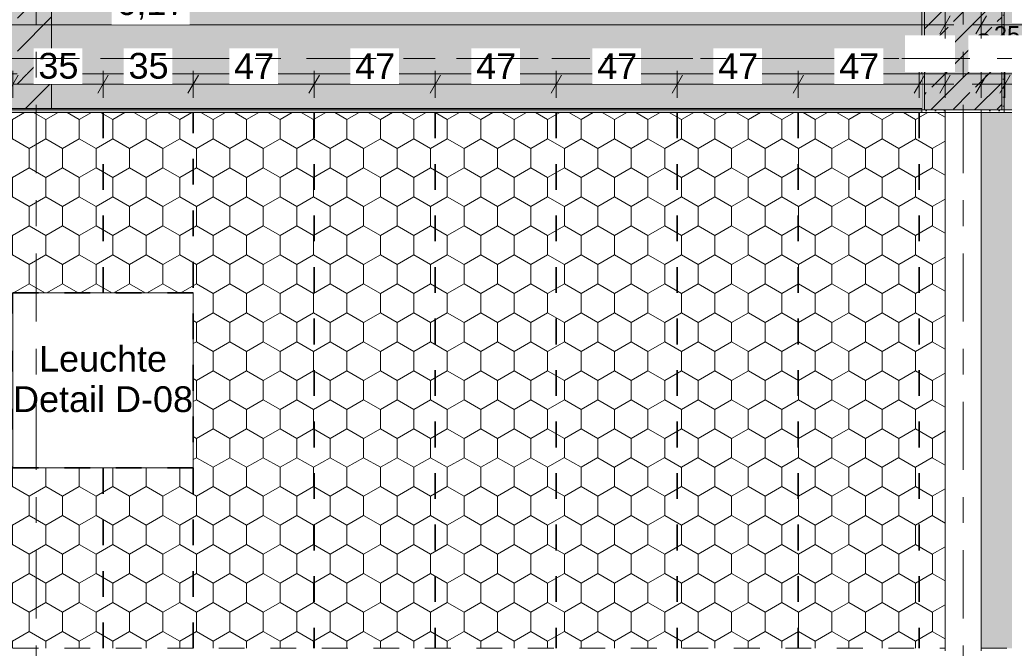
# Model space of a CAD drawing. Header units: metres. Extents: x -3.6 to 84.5, y -11 to 16.8.
# Tile 176 of 256: x 36.5 to 40.3, y 6 to 8.5. Entities that reach past the tile are written whole.
import ezdxf

# ---------------------------------------------------------------- set-up
doc = ezdxf.new("R2010")
doc.units = ezdxf.units.M
doc.header["$MEASUREMENT"] = 0
for name, pattern in [('Achse', [0.2, 0.1, -0.05, 0, -0.05]), ('Punktlinie weit', [0.06, 0.01, -0.05]), ('Strichlinie doppelt', [0.546806, 0.264583, -0.105833, 0.070556, -0.105833]), ('Wipeout_Contour', [1, 0, -1])]:
    doc.linetypes.add(name, pattern=pattern)
for name, color, linetype in [('154 - Bemaßung_ Beschriftung.Ausbau - Deckenspiegel', 7, 'Continuous'), ('451 - Universal.Achsen Raster', 7, 'Continuous'), ('605 - Struktur.Wand Innen', 7, 'Continuous'), ('607 - Struktur.Stütze', 7, 'Continuous'), ('608 - Struktur.Träger', 7, 'Continuous'), ('653 - Abdeckung.TB Verkofferung', 7, 'Continuous'), ('Neubau_651 - Abdeckung.Decke abgehängt_ bekleidet', 7, 'Continuous'), ('Neubau_804 - HKLSE.Elektrik', 7, 'Continuous')]:
    doc.layers.add(name, color=color, linetype=linetype)
doc.styles.add('ERSTELLTER_STIL_2', font='txt')
doc.dimstyles.new('ERSTELLTER_STIL__3', dxfattribs={"dimtxt": 0.1, "dimasz": 0.0532, "dimexe": 0.18, "dimexo": 0.0625, "dimgap": 0, "dimtad": 1, "dimtih": 1, "dimtoh": 1, "dimzin": 0, "dimdsep": 46, "dimtxsty": 'ERSTELLTER_STIL_2', "dimblk": 'ARROWHEAD_2', "dimblk1": 'ARROWHEAD_2', "dimblk2": 'ARROWHEAD_2', "dimcen": 0.09, "dimse1": 1, "dimse2": 1, "dimclrd": 7, "dimclre": 7, "dimclrt": 7, "dimazin": 0, "dimtfac": 1, "dimtdec": 4, "dimtmove": 0, "dimatfit": 3, "dimfxl": 1, "dimtolj": 1, "dimtzin": 0, "dimarcsym": 0})
doc.dimstyles.new('ERSTELLTER_STIL__4', dxfattribs={"dimtxt": 0.1, "dimasz": 0.0532, "dimexe": 0.18, "dimexo": 0.0625, "dimgap": 0, "dimtad": 1, "dimtih": 1, "dimtoh": 1, "dimzin": 0, "dimdsep": 46, "dimtxsty": 'ERSTELLTER_STIL_2', "dimblk": 'ARROWHEAD_2', "dimblk1": 'ARROWHEAD_2', "dimblk2": 'ARROWHEAD_2', "dimcen": 0.09, "dimse1": 1, "dimse2": 1, "dimclrd": 7, "dimclre": 7, "dimclrt": 7, "dimazin": 0, "dimtfac": 1, "dimtdec": 4, "dimtmove": 2, "dimatfit": 3, "dimfxl": 1, "dimtolj": 1, "dimtzin": 0, "dimarcsym": 0})
pattern_1 = [(45, (0, 0), (-0.08485281, 0.08485281), []), (45, (-0.04243, 0.04243), (-0.08485281, 0.08485281), [0.09, -0.03])]
pattern_2 = [(45, (0, 0), (-0.01767767, 0.01767767), [0, -0.025])]
pattern_3 = [(90, (0, 0), (-0.12990375, 0), [0.075, -0.15]), (90, (-0.06495, 0.1125), (-0.12990375, 0), [0.075, -0.15]), (150, (5e-18, 0.075), (0.06495188, 0.11249995), [0.075, -0.15]), (150, (-0.1299, 0.075), (0.06495188, 0.11249995), [0.075, -0.15]), (210, (0, 0), (-0.06495187, 0.11249995), [0.075, -0.15]), (210, (-0.1299, 8e-18), (-0.06495187, 0.11249995), [0.075, -0.15])]
pattern_4 = [(45, (0, 0), (-0.0636396, 0.0636396), [])]

# ---------------------------------------------------------------- blocks, each defined once
blk = doc.blocks.new('*D266')
at = {"layer": '154 - Bemaßung_ Beschriftung.Ausbau - Deckenspiegel', "color": 7, "linetype": 'Continuous', "lineweight": 5}
for p, q in [((36.4602, 8.235), (36.4198, 8.165)), ((36.44, 8.1475), (36.44, 8.2525)), ((36.8102, 8.235), (36.7698, 8.165)), ((36.79, 8.1475), (36.79, 8.2525)), ((36.44, 8.2), (36.79, 8.2))]:
    blk.add_line(p, q, dxfattribs=at)
at = {"color": 254, "linetype": 'Wipeout_Contour', "lineweight": 0, "ltscale": 150.160974}
blk.add_wipeout([(36.5204, 8.2012), (36.7096, 8.2012), (36.7096, 8.3387), (36.5204, 8.3387)], dxfattribs=at).dxf.layer = '154 - Bemaßung_ Beschriftung.Ausbau - Deckenspiegel'
at = {"layer": '154 - Bemaßung_ Beschriftung.Ausbau - Deckenspiegel', "color": 7, "lineweight": 5, "insert": (36.5391, 8.22), "char_height": 0.1, "attachment_point": 7, "style": 'ERSTELLTER_STIL_2'}
blk.add_mtext('\\A1;{\\pql;\\fArial|b0|i0|c0|p38;35}', dxfattribs=at)
blk = doc.blocks.new('ARROWHEAD_2')
at = {"color": 0, "linetype": 'Continuous', "lineweight": 0}
for p, q in [((0, 0), (-1, 0)), ((-0.378, -0.655), (0.378, 0.655))]:
    blk.add_line(p, q, dxfattribs=at)
blk = doc.blocks.new('*D267')
at = {"layer": '154 - Bemaßung_ Beschriftung.Ausbau - Deckenspiegel', "color": 7, "linetype": 'Continuous', "lineweight": 5}
for p, q in [((36.8102, 8.235), (36.7698, 8.165)), ((36.79, 8.1475), (36.79, 8.2525)), ((37.1602, 8.235), (37.1198, 8.165)), ((37.14, 8.1475), (37.14, 8.2525)), ((36.79, 8.2), (37.14, 8.2))]:
    blk.add_line(p, q, dxfattribs=at)
at = {"color": 254, "linetype": 'Wipeout_Contour', "lineweight": 0, "ltscale": 151.526799}
blk.add_wipeout([(36.8704, 8.2012), (37.0596, 8.2012), (37.0596, 8.3387), (36.8704, 8.3387)], dxfattribs=at).dxf.layer = '154 - Bemaßung_ Beschriftung.Ausbau - Deckenspiegel'
at = {"layer": '154 - Bemaßung_ Beschriftung.Ausbau - Deckenspiegel', "color": 7, "lineweight": 5, "insert": (36.8891, 8.22), "char_height": 0.1, "attachment_point": 7, "style": 'ERSTELLTER_STIL_2'}
blk.add_mtext('\\A1;{\\pql;\\fArial|b0|i0|c0|p38;35}', dxfattribs=at)
blk = doc.blocks.new('*D268')
at = {"layer": '154 - Bemaßung_ Beschriftung.Ausbau - Deckenspiegel', "color": 7, "linetype": 'Continuous', "lineweight": 5}
for p, q in [((37.1602, 8.235), (37.1198, 8.165)), ((37.14, 8.1475), (37.14, 8.2525)), ((37.6302, 8.235), (37.5898, 8.165)), ((37.61, 8.1475), (37.61, 8.2525)), ((37.14, 8.2), (37.61, 8.2))]:
    blk.add_line(p, q, dxfattribs=at)
at = {"color": 254, "linetype": 'Wipeout_Contour', "lineweight": 0, "ltscale": 153.12755}
blk.add_wipeout([(37.2804, 8.2012), (37.4696, 8.2012), (37.4696, 8.3387), (37.2804, 8.3387)], dxfattribs=at).dxf.layer = '154 - Bemaßung_ Beschriftung.Ausbau - Deckenspiegel'
at = {"layer": '154 - Bemaßung_ Beschriftung.Ausbau - Deckenspiegel', "color": 7, "lineweight": 5, "insert": (37.2991, 8.22), "char_height": 0.1, "attachment_point": 7, "style": 'ERSTELLTER_STIL_2'}
blk.add_mtext('\\A1;{\\pql;\\fArial|b0|i0|c0|p38;47}', dxfattribs=at)
blk = doc.blocks.new('*D269')
at = {"layer": '154 - Bemaßung_ Beschriftung.Ausbau - Deckenspiegel', "color": 7, "linetype": 'Continuous', "lineweight": 5}
for p, q in [((37.6302, 8.235), (37.5898, 8.165)), ((37.61, 8.1475), (37.61, 8.2525)), ((38.1002, 8.235), (38.0598, 8.165)), ((38.08, 8.1475), (38.08, 8.2525)), ((37.61, 8.2), (38.08, 8.2))]:
    blk.add_line(p, q, dxfattribs=at)
at = {"color": 254, "linetype": 'Wipeout_Contour', "lineweight": 0, "ltscale": 154.963566}
blk.add_wipeout([(37.7504, 8.2012), (37.9396, 8.2012), (37.9396, 8.3387), (37.7504, 8.3387)], dxfattribs=at).dxf.layer = '154 - Bemaßung_ Beschriftung.Ausbau - Deckenspiegel'
at = {"layer": '154 - Bemaßung_ Beschriftung.Ausbau - Deckenspiegel', "color": 7, "lineweight": 5, "insert": (37.7691, 8.22), "char_height": 0.1, "attachment_point": 7, "style": 'ERSTELLTER_STIL_2'}
blk.add_mtext('\\A1;{\\pql;\\fArial|b0|i0|c0|p38;47}', dxfattribs=at)
blk = doc.blocks.new('*D270')
at = {"layer": '154 - Bemaßung_ Beschriftung.Ausbau - Deckenspiegel', "color": 7, "linetype": 'Continuous', "lineweight": 5}
for p, q in [((38.1002, 8.235), (38.0598, 8.165)), ((38.08, 8.1475), (38.08, 8.2525)), ((38.5702, 8.235), (38.5298, 8.165)), ((38.55, 8.1475), (38.55, 8.2525)), ((38.08, 8.2), (38.55, 8.2))]:
    blk.add_line(p, q, dxfattribs=at)
at = {"color": 254, "linetype": 'Wipeout_Contour', "lineweight": 0, "ltscale": 156.800625}
blk.add_wipeout([(38.2204, 8.2012), (38.4096, 8.2012), (38.4096, 8.3387), (38.2204, 8.3387)], dxfattribs=at).dxf.layer = '154 - Bemaßung_ Beschriftung.Ausbau - Deckenspiegel'
at = {"layer": '154 - Bemaßung_ Beschriftung.Ausbau - Deckenspiegel', "color": 7, "lineweight": 5, "insert": (38.2391, 8.22), "char_height": 0.1, "attachment_point": 7, "style": 'ERSTELLTER_STIL_2'}
blk.add_mtext('\\A1;{\\pql;\\fArial|b0|i0|c0|p38;47}', dxfattribs=at)
blk = doc.blocks.new('*D271')
at = {"layer": '154 - Bemaßung_ Beschriftung.Ausbau - Deckenspiegel', "color": 7, "linetype": 'Continuous', "lineweight": 5}
for p, q in [((38.5702, 8.235), (38.5298, 8.165)), ((38.55, 8.1475), (38.55, 8.2525)), ((39.0402, 8.235), (38.9998, 8.165)), ((39.02, 8.1475), (39.02, 8.2525)), ((38.55, 8.2), (39.02, 8.2))]:
    blk.add_line(p, q, dxfattribs=at)
at = {"color": 254, "linetype": 'Wipeout_Contour', "lineweight": 0, "ltscale": 158.638689}
blk.add_wipeout([(38.6904, 8.2012), (38.8796, 8.2012), (38.8796, 8.3387), (38.6904, 8.3387)], dxfattribs=at).dxf.layer = '154 - Bemaßung_ Beschriftung.Ausbau - Deckenspiegel'
at = {"layer": '154 - Bemaßung_ Beschriftung.Ausbau - Deckenspiegel', "color": 7, "lineweight": 5, "insert": (38.7091, 8.22), "char_height": 0.1, "attachment_point": 7, "style": 'ERSTELLTER_STIL_2'}
blk.add_mtext('\\A1;{\\pql;\\fArial|b0|i0|c0|p38;47}', dxfattribs=at)
blk = doc.blocks.new('*D272')
at = {"layer": '154 - Bemaßung_ Beschriftung.Ausbau - Deckenspiegel', "color": 7, "linetype": 'Continuous', "lineweight": 5}
for p, q in [((39.0402, 8.235), (38.9998, 8.165)), ((39.02, 8.1475), (39.02, 8.2525)), ((39.5102, 8.235), (39.4698, 8.165)), ((39.49, 8.1475), (39.49, 8.2525)), ((39.02, 8.2), (39.49, 8.2))]:
    blk.add_line(p, q, dxfattribs=at)
at = {"color": 254, "linetype": 'Wipeout_Contour', "lineweight": 0, "ltscale": 160.477724}
blk.add_wipeout([(39.1604, 8.2012), (39.3496, 8.2012), (39.3496, 8.3387), (39.1604, 8.3387)], dxfattribs=at).dxf.layer = '154 - Bemaßung_ Beschriftung.Ausbau - Deckenspiegel'
at = {"layer": '154 - Bemaßung_ Beschriftung.Ausbau - Deckenspiegel', "color": 7, "lineweight": 5, "insert": (39.1791, 8.22), "char_height": 0.1, "attachment_point": 7, "style": 'ERSTELLTER_STIL_2'}
blk.add_mtext('\\A1;{\\pql;\\fArial|b0|i0|c0|p38;47}', dxfattribs=at)
blk = doc.blocks.new('*D273')
at = {"layer": '154 - Bemaßung_ Beschriftung.Ausbau - Deckenspiegel', "color": 7, "linetype": 'Continuous', "lineweight": 5}
for p, q in [((39.5102, 8.235), (39.4698, 8.165)), ((39.49, 8.1475), (39.49, 8.2525)), ((39.9802, 8.235), (39.9398, 8.165)), ((39.96, 8.1475), (39.96, 8.2525)), ((39.49, 8.2), (39.96, 8.2))]:
    blk.add_line(p, q, dxfattribs=at)
at = {"color": 254, "linetype": 'Wipeout_Contour', "lineweight": 0, "ltscale": 163.44077}
blk.add_wipeout([(39.9044, 8.2471), (40.099, 8.2471), (40.099, 8.39), (39.9044, 8.39)], dxfattribs=at).dxf.layer = '154 - Bemaßung_ Beschriftung.Ausbau - Deckenspiegel'
at = {"color": 254, "linetype": 'Wipeout_Contour', "lineweight": 0, "ltscale": 162.317698}
blk.add_wipeout([(39.6304, 8.2012), (39.8196, 8.2012), (39.8196, 8.3387), (39.6304, 8.3387)], dxfattribs=at).dxf.layer = '154 - Bemaßung_ Beschriftung.Ausbau - Deckenspiegel'
at = {"layer": '154 - Bemaßung_ Beschriftung.Ausbau - Deckenspiegel', "color": 7, "lineweight": 5, "char_height": 0.1, "attachment_point": 7, "style": 'ERSTELLTER_STIL_2'}
for s, insert in [('\\A1;{\\pql;\\fArial|b0|i0|c0|p38;10}', (39.9258, 8.2685)), ('\\A1;{\\pql;\\fArial|b0|i0|c0|p38;47}', (39.6491, 8.22))]:
    blk.add_mtext(s, dxfattribs=dict(at, insert=insert))
blk = doc.blocks.new('*D274')
at = {"layer": '154 - Bemaßung_ Beschriftung.Ausbau - Deckenspiegel', "color": 7, "linetype": 'Continuous', "lineweight": 5}
for p, q in [((39.9802, 8.235), (39.9398, 8.165)), ((39.96, 8.1475), (39.96, 8.2525)), ((40.0398, 8.165), (40.0802, 8.235)), ((40.06, 8.1475), (40.06, 8.2525)), ((39.96, 8.2), (40.06, 8.2)), ((40.06, 8.2), (40.0942, 8.2))]:
    blk.add_line(p, q, dxfattribs=at)
at = {"color": 254, "linetype": 'Wipeout_Contour', "lineweight": 0, "ltscale": 163.44077}
blk.add_wipeout([(39.9044, 8.2471), (40.099, 8.2471), (40.099, 8.39), (39.9044, 8.39)], dxfattribs=at).dxf.layer = '154 - Bemaßung_ Beschriftung.Ausbau - Deckenspiegel'
blk = doc.blocks.new('*D275')
at = {"layer": '154 - Bemaßung_ Beschriftung.Ausbau - Deckenspiegel', "color": 7, "linetype": 'Continuous', "lineweight": 5}
for p, q in [((40.2202, 8.235), (40.1798, 8.165)), ((40.2, 8.1475), (40.2, 8.2525)), ((40.3127, 8.235), (40.2723, 8.165)), ((40.2925, 8.1475), (40.2925, 8.2525)), ((40.1658, 8.2), (40.2, 8.2)), ((40.2, 8.2), (40.2925, 8.2))]:
    blk.add_line(p, q, dxfattribs=at)
at = {"color": 254, "linetype": 'Wipeout_Contour', "lineweight": 0, "ltscale": 164.450826}
blk.add_wipeout([(40.1502, 8.2471), (40.3691, 8.2471), (40.3691, 8.39), (40.1502, 8.39)], dxfattribs=at).dxf.layer = '154 - Bemaßung_ Beschriftung.Ausbau - Deckenspiegel'
at = {"layer": '154 - Bemaßung_ Beschriftung.Ausbau - Deckenspiegel', "color": 7, "lineweight": 5, "insert": (40.1716, 8.2669), "char_height": 0.1, "attachment_point": 7, "style": 'ERSTELLTER_STIL_2'}
blk.add_mtext('\\A1;{\\pql;\\fArial|b0|i0|c0|p38;9\\fArial|b0|i0|c0|p38;\\A1{\\H.66x;\\S25^  ;}}', dxfattribs=at)
blk = doc.blocks.new('*D276')
at = {"layer": '154 - Bemaßung_ Beschriftung.Ausbau - Deckenspiegel', "color": 7, "linetype": 'Continuous', "lineweight": 5}
for p, q in [((40.3127, 8.235), (40.2723, 8.165)), ((40.2925, 8.1475), (40.2925, 8.2525)), ((40.6227, 8.235), (40.5823, 8.165)), ((40.6025, 8.1475), (40.6025, 8.2525)), ((40.2925, 8.2), (40.6025, 8.2))]:
    blk.add_line(p, q, dxfattribs=at)
at = {"color": 254, "linetype": 'Wipeout_Contour', "lineweight": 0, "ltscale": 164.450826}
blk.add_wipeout([(40.1502, 8.2471), (40.3691, 8.2471), (40.3691, 8.39), (40.1502, 8.39)], dxfattribs=at).dxf.layer = '154 - Bemaßung_ Beschriftung.Ausbau - Deckenspiegel'
at = {"color": 254, "linetype": 'Wipeout_Contour', "lineweight": 0, "ltscale": 165.147926}
blk.add_wipeout([(40.3529, 8.2012), (40.5421, 8.2012), (40.5421, 8.3387), (40.3529, 8.3387)], dxfattribs=at).dxf.layer = '154 - Bemaßung_ Beschriftung.Ausbau - Deckenspiegel'
at = {"layer": '154 - Bemaßung_ Beschriftung.Ausbau - Deckenspiegel', "color": 7, "lineweight": 5, "insert": (40.3716, 8.22), "char_height": 0.1, "attachment_point": 7, "style": 'ERSTELLTER_STIL_2'}
blk.add_mtext('\\A1;{\\pql;\\fArial|b0|i0|c0|p38;31}', dxfattribs=at)
blk = doc.blocks.new('*D326')
at = {"layer": '154 - Bemaßung_ Beschriftung.Ausbau - Deckenspiegel', "color": 7, "linetype": 'Continuous', "lineweight": 5}
for p, q in [((33.9102, 8.465), (33.8698, 8.395)), ((33.89, 8.3775), (33.89, 8.4825)), ((40.0398, 8.395), (40.0802, 8.465)), ((40.06, 8.3775), (40.06, 8.4825)), ((33.8558, 8.43), (33.89, 8.43)), ((33.89, 8.43), (40.06, 8.43)), ((40.06, 8.43), (40.0942, 8.43))]:
    blk.add_line(p, q, dxfattribs=at)
at = {"color": 254, "linetype": 'Wipeout_Contour', "lineweight": 0, "ltscale": 151.768616}
blk.add_wipeout([(36.8232, 8.4312), (37.1268, 8.4312), (37.1268, 8.5687), (36.8232, 8.5687)], dxfattribs=at).dxf.layer = '154 - Bemaßung_ Beschriftung.Ausbau - Deckenspiegel'
at = {"layer": '154 - Bemaßung_ Beschriftung.Ausbau - Deckenspiegel', "color": 7, "lineweight": 5, "insert": (36.842, 8.45), "char_height": 0.1, "attachment_point": 7, "style": 'ERSTELLTER_STIL_2'}
blk.add_mtext('\\A1;{\\pql;\\fArial|b0|i0|c0|p38;6,17}', dxfattribs=at)
blk = doc.blocks.new('*D327')
at = {"layer": '154 - Bemaßung_ Beschriftung.Ausbau - Deckenspiegel', "color": 7, "linetype": 'Continuous', "lineweight": 5}
for p, q in [((40.2202, 8.465), (40.1798, 8.395)), ((40.2, 8.3775), (40.2, 8.4825)), ((50.8448, 8.395), (50.8852, 8.465)), ((50.865, 8.3775), (50.865, 8.4825)), ((40.1658, 8.43), (40.2, 8.43)), ((40.2, 8.43), (50.865, 8.43)), ((50.865, 8.43), (50.8992, 8.43))]:
    blk.add_line(p, q, dxfattribs=at)
at = {"color": 254, "linetype": 'Wipeout_Contour', "lineweight": 0, "ltscale": 185.285175}
blk.add_wipeout([(45.3177, 8.4312), (45.7473, 8.4312), (45.7473, 8.5687), (45.3177, 8.5687)], dxfattribs=at).dxf.layer = '154 - Bemaßung_ Beschriftung.Ausbau - Deckenspiegel'
at = {"layer": '154 - Bemaßung_ Beschriftung.Ausbau - Deckenspiegel', "color": 7, "lineweight": 5, "insert": (45.3365, 8.4306), "char_height": 0.1, "attachment_point": 7, "style": 'ERSTELLTER_STIL_2'}
blk.add_mtext('\\A1;{\\pql;\\fArial|b0|i0|c0|p38;10,66\\fArial|b0|i0|c0|p38;\\A1{\\H.66x;\\S5^  ;}}', dxfattribs=at)

msp = doc.modelspace()

# ---------------------------------------------------------------- hatches: boundary and pattern name
at = {"layer": '607 - Struktur.Stütze', "linetype": 'Continuous', "lineweight": 0, "true_color": 0x000000}
h = msp.add_hatch(dxfattribs=at)
h.set_pattern_fill('Gips_0001', color=18, style=0, pattern_type=2)
h.set_pattern_definition(pattern_2)
h.paths.add_polyline_path([(40.05, 8.51), (39.97, 8.51), (39.97, 8.09), (40.06, 8.09), (40.06, 8.1), (39.98, 8.1), (39.98, 8.5), (40.05, 8.5)])
h = msp.add_hatch(dxfattribs=at)
h.set_pattern_fill('Beton__Stahlbeton_0001', color=18, style=0, pattern_type=2)
h.set_pattern_definition(pattern_1)
h.paths.add_polyline_path([(39.98, 8.1), (40.28, 8.1), (40.28, 8.5), (39.98, 8.5)])
h = msp.add_hatch(dxfattribs=at)
h.set_pattern_fill('Gips_0001', color=18, style=0, pattern_type=2)
h.set_pattern_definition(pattern_2)
h.paths.add_polyline_path([(40.2, 8.1), (40.2, 8.09), (40.29, 8.09), (40.29, 8.51), (40.2, 8.51), (40.2, 8.5), (40.28, 8.5), (40.28, 8.1)])
at = {"layer": 'Neubau_651 - Abdeckung.Decke abgehängt_ bekleidet', "linetype": 'Continuous', "lineweight": 13, "true_color": 0xffbfbf}
h = msp.add_hatch(dxfattribs=at)
h.set_pattern_fill('sechseckig_0001', color=254, style=0, pattern_type=2)
h.set_pattern_definition(pattern_3)
h.paths.add_polyline_path([(40.06, 8.09), (33.89, 8.09), (33.89, 6.01), (40.06, 6.01)])
h.paths.add_polyline_path([(36.44, 7.39), (37.14, 7.39), (37.14, 6.71), (36.44, 6.71)], flags=0)
h = msp.add_hatch(dxfattribs=at)
h.set_pattern_fill('sechseckig_0001', color=254, style=0, pattern_type=2)
h.set_pattern_definition(pattern_3)
h.paths.add_polyline_path([(40.2, 6.01), (50.865, 6.01), (50.865, 8.0855), (50.865, 8.09), (40.2, 8.09)])
h.paths.add_polyline_path([(48.8125, 7.39), (49.5125, 7.39), (49.5125, 6.71), (48.8125, 6.71)], flags=0)
h.paths.add_polyline_path([(44.1125, 7.39), (44.8125, 7.39), (44.8125, 6.71), (44.1125, 6.71)], flags=0)
h.paths.add_polyline_path([(40.9125, 7.39), (41.6125, 7.39), (41.6125, 6.71), (40.9125, 6.71)], flags=0)

# ---------------------------------------------------------------- linework, layer by layer
at = {"layer": '451 - Universal.Achsen Raster', "color": 160, "linetype": 'Strichlinie doppelt', "lineweight": 9, "true_color": 0x3232ff}
msp.add_line((40.13, -10.585), (40.13, 16.355), dxfattribs=at)
at = {"layer": '605 - Struktur.Wand Innen', "color": 7, "linetype": 'Continuous', "lineweight": 18}
msp.add_line((40.2, 8.1), (40.06, 8.1), dxfattribs=at)
at = {"layer": '605 - Struktur.Wand Innen', "color": 7, "linetype": 'Continuous', "lineweight": 13}
for p, q in [((40.06, 8.1), (40.06, 6)), ((40.2, 6), (40.2, 8.1))]:
    msp.add_line(p, q, dxfattribs=at)
at = {"layer": '607 - Struktur.Stütze', "color": 7, "linetype": 'Continuous', "lineweight": 5, "flags": 128}
for points in [[(40.05, 8.51), (39.97, 8.51), (39.97, 8.09), (40.06, 8.09)], [(40.2, 8.09), (40.29, 8.09), (40.29, 8.51), (40.2, 8.51)]]:
    msp.add_lwpolyline(points, dxfattribs=at)
at = {"layer": '607 - Struktur.Stütze', "color": 7, "linetype": 'Continuous', "lineweight": 13, "flags": 128}
msp.add_lwpolyline([(39.98, 8.1), (40.28, 8.1), (40.28, 8.5), (39.98, 8.5)], close=True, dxfattribs=at)
at = {"layer": '653 - Abdeckung.TB Verkofferung', "color": 7, "linetype": 'Continuous', "lineweight": 9}
msp.add_line((47.26, 8.24), (33.965, 8.24), dxfattribs=at)
at = {"layer": 'Neubau_651 - Abdeckung.Decke abgehängt_ bekleidet', "color": 1, "linetype": 'Achse', "lineweight": 35}
for p, q in [((36.44, 7.39), (37.14, 7.39)), ((36.44, 6.71), (37.14, 6.71)), ((36.79, 6.71), (36.79, 6.01))]:
    msp.add_line(p, q, dxfattribs=at)
at = {"layer": 'Neubau_651 - Abdeckung.Decke abgehängt_ bekleidet', "color": 1, "linetype": 'Punktlinie weit', "lineweight": 13, "flags": 128}
for points in [[(40.06, 8.09), (33.89, 8.09), (33.89, 6.01), (40.06, 6.01)], [(40.2, 6.01), (50.865, 6.01), (50.865, 8.0855), (50.865, 8.09), (40.2, 8.09)], [(36.44, 7.39), (37.14, 7.39), (37.14, 6.71), (36.44, 6.71)]]:
    msp.add_lwpolyline(points, close=True, dxfattribs=at)
at = {"layer": 'Neubau_804 - HKLSE.Elektrik', "color": 1, "linetype": 'Continuous', "lineweight": 13, "flags": 128}
msp.add_lwpolyline([(36.44, 6.71), (37.14, 6.71), (37.14, 7.39), (36.44, 7.39)], close=True, dxfattribs=at)

# ---------------------------------------------------------------- texts
at = {"layer": '154 - Bemaßung_ Beschriftung.Ausbau - Deckenspiegel', "color": 7, "linetype": 'Continuous', "lineweight": 9, "insert": (36.79, 7.0549), "char_height": 0.1, "attachment_point": 5, "line_spacing_factor": 0.940294, "style": 'ERSTELLTER_STIL_2'}
msp.add_mtext('\\A1;{\\pqc;\\fArial|b0|i0|c0|p38;Leuchte\\P\\pqc;\\fArial|b0|i0|c0|p38;Detail\\fArial|b0|i0|c0|p38; \\fArial|b0|i0|c0|p38;D-08}', dxfattribs=at)

# ---------------------------------------------------------------- next in the draw order: wipeouts: each hides what was drawn before it
at = {"color": 254, "linetype": 'Wipeout_Contour', "lineweight": 0, "ltscale": 149.719747}
msp.add_wipeout([(36.4575, 8.105), (36.59, 8.105), (36.59, 8.24), (36.4575, 8.24)], dxfattribs=at).dxf.layer = '605 - Struktur.Wand Innen'

# ---------------------------------------------------------------- next in the draw order: hatches: boundary and pattern name
at = {"layer": '605 - Struktur.Wand Innen', "linetype": 'Continuous', "lineweight": 0, "true_color": 0x000000}
h = msp.add_hatch(dxfattribs=at)
h.set_pattern_fill('MW_Ziegel_0001', color=18, style=0, pattern_type=2)
h.set_pattern_definition(pattern_4)
h.paths.add_polyline_path([(36.4575, 8.105), (36.59, 8.105), (36.59, 8.24), (36.4575, 8.24)])

# ---------------------------------------------------------------- next in the draw order: linework, layer by layer
at = {"layer": '605 - Struktur.Wand Innen', "color": 7, "linetype": 'Continuous', "lineweight": 13}
msp.add_line((36.4575, 8.105), (36.59, 8.105), dxfattribs=at)

# ---------------------------------------------------------------- next in the draw order: wipeouts: each hides what was drawn before it
at = {"color": 254, "linetype": 'Wipeout_Contour', "lineweight": 0, "ltscale": 152.398964}
msp.add_wipeout([(36.4575, 13), (36.4575, 8.24), (36.59, 8.24), (36.59, 13)], dxfattribs=at).dxf.layer = '605 - Struktur.Wand Innen'

# ---------------------------------------------------------------- next in the draw order: hatches: boundary and pattern name
at = {"layer": '605 - Struktur.Wand Innen', "linetype": 'Continuous', "lineweight": 0, "true_color": 0x000000}
h = msp.add_hatch(dxfattribs=at)
h.set_pattern_fill('MW_Ziegel_0001', color=18, style=0, pattern_type=2)
h.set_pattern_definition(pattern_4)
h.paths.add_polyline_path([(36.4575, 13), (36.4575, 8.24), (36.59, 8.24), (36.59, 13)])

# ---------------------------------------------------------------- next in the draw order: linework, layer by layer
at = {"layer": '605 - Struktur.Wand Innen', "color": 7, "linetype": 'Continuous', "lineweight": 18}
msp.add_line((36.59, 8.105), (36.59, 8.24), dxfattribs=at)
at = {"layer": '605 - Struktur.Wand Innen', "color": 7, "linetype": 'Continuous', "lineweight": 18, "flags": 128}
msp.add_lwpolyline([(36.59, 8.24), (36.59, 13)], dxfattribs=at)
at = {"layer": '608 - Struktur.Träger', "color": 7, "linetype": 'Achse', "lineweight": 9}
msp.add_line((0.38, 8.3), (61.88, 8.3), dxfattribs=at)

# ---------------------------------------------------------------- next in the draw order: wipeouts: each hides what was drawn before it
at = {"color": 254, "linetype": 'Wipeout_Contour', "lineweight": 0, "ltscale": 156.571659}
msp.add_wipeout([(39.97, 8.24), (36.59, 8.24), (36.59, 8.105), (39.97, 8.105)], dxfattribs=at).dxf.layer = '605 - Struktur.Wand Innen'

# ---------------------------------------------------------------- next in the draw order: hatches: boundary and pattern name
at = {"layer": '608 - Struktur.Träger', "linetype": 'Continuous', "lineweight": 0, "true_color": 0x000000}
h = msp.add_hatch(dxfattribs=at)
h.set_pattern_fill('Beton__Stahlbeton_0001', color=18, style=0, pattern_type=2)
h.set_pattern_definition(pattern_1)
h.paths.add_polyline_path([(0.69, 8.5), (0.38, 8.5), (0.38, 8.1), (0.69, 8.1), (7.57, 8.1), (7.89, 8.1), (11.17, 8.1), (11.49, 8.1), (14.77, 8.1), (15.09, 8.1), (18.37, 8.1), (18.69, 8.1), (25.57, 8.1), (25.89, 8.1), (32.77, 8.1), (33.09, 8.1), (39.97, 8.1), (40.29, 8.1), (47.17, 8.1), (47.49, 8.1), (50.77, 8.1), (51.09, 8.1), (54.37, 8.1), (54.69, 8.1), (61.57, 8.1), (61.88, 8.1), (61.88, 8.5), (61.57, 8.5), (58.08, 8.5), (58.03, 8.5), (54.69, 8.5), (54.37, 8.5), (51.09, 8.5), (50.77, 8.5), (47.49, 8.5), (47.17, 8.5), (43.8, 8.5), (43.65, 8.5), (40.29, 8.5), (39.97, 8.5), (36.59, 8.5), (36.4575, 8.5), (33.09, 8.5), (32.77, 8.5), (29.3875, 8.5), (29.255, 8.5), (25.89, 8.5), (25.57, 8.5), (22.25, 8.5), (22.03, 8.5), (18.69, 8.5), (18.37, 8.5), (15.09, 8.5), (14.77, 8.5), (11.49, 8.5), (11.17, 8.5), (7.89, 8.5), (7.57, 8.5)])
h = msp.add_hatch(dxfattribs=at)
h.set_pattern_fill('Gips_0001', color=18, style=0, pattern_type=2)
h.set_pattern_definition(pattern_2)
h.paths.add_polyline_path([(33.09, 8.09), (39.97, 8.09), (39.97, 8.1), (33.09, 8.1)])

# ---------------------------------------------------------------- next in the draw order: linework, layer by layer
at = {"layer": '605 - Struktur.Wand Innen', "color": 7, "linetype": 'Continuous', "lineweight": 18}
msp.add_line((36.59, 8.105), (36.59, 8.24), dxfattribs=at)
at = {"layer": '605 - Struktur.Wand Innen', "color": 7, "linetype": 'Continuous', "lineweight": 13, "flags": 128}
for points in [[(39.97, 8.24), (36.59, 8.24)], [(33.09, 8.105), (39.97, 8.105)]]:
    msp.add_lwpolyline(points, dxfattribs=at)
at = {"layer": '608 - Struktur.Träger', "color": 7, "linetype": 'Continuous', "lineweight": 13}
msp.add_line((0.38, 8.09), (61.88, 8.09), dxfattribs=at)
at = {"layer": '608 - Struktur.Träger', "color": 7, "linetype": 'Continuous', "lineweight": 5}
for p, q in [((39.97, 8.09), (33.09, 8.09)), ((39.97, 8.1), (39.97, 8.09))]:
    msp.add_line(p, q, dxfattribs=at)
at = {"layer": '608 - Struktur.Träger', "color": 7, "linetype": 'Continuous', "lineweight": 13, "flags": 128}
msp.add_lwpolyline([(61.88, 8.1), (61.57, 8.1), (54.69, 8.1), (54.37, 8.1), (51.09, 8.1), (50.77, 8.1), (47.49, 8.1), (47.17, 8.1), (40.29, 8.1), (39.97, 8.1), (33.09, 8.1), (32.77, 8.1), (25.89, 8.1), (25.57, 8.1), (18.69, 8.1), (18.37, 8.1), (15.09, 8.1), (14.77, 8.1), (11.49, 8.1), (11.17, 8.1), (7.89, 8.1), (7.57, 8.1), (0.69, 8.1), (0.38, 8.1)], dxfattribs=at)
at = {"layer": 'Neubau_651 - Abdeckung.Decke abgehängt_ bekleidet', "color": 1, "linetype": 'Achse', "lineweight": 35}
for p, q in [((36.79, 8.09), (36.79, 7.39)), ((37.14, 6.01), (37.14, 8.09)), ((37.61, 8.09), (37.61, 6.01)), ((38.08, 8.09), (38.08, 6.01)), ((38.55, 8.09), (38.55, 6.01)), ((39.02, 8.09), (39.02, 6.01)), ((39.49, 8.09), (39.49, 6.01)), ((39.96, 8.09), (39.96, 6.01))]:
    msp.add_line(p, q, dxfattribs=at)

# ---------------------------------------------------------------- next in the draw order: dimensions: what is measured, and where the dimension line sits
at = {"layer": '154 - Bemaßung_ Beschriftung.Ausbau - Deckenspiegel', "color": 7, "linetype": 'Continuous', "lineweight": 5}
for base, p1, p2, dimstyle, picture, middle in [((40.2925, 8.2), (40.2, 8.09), (40.2925, 8.09), 'ERSTELLTER_STIL__4', '*D275', (40.3829, 8.3185)), ((36.79, 8.2), (36.44, 7.39), (36.79, 7.39), 'ERSTELLTER_STIL__3', '*D266', (36.6153, 8.27))]:
    dim = msp.add_linear_dim(base=base, p1=p1, p2=p2, dimstyle=dimstyle, dxfattribs=at)
    dim.commit()
    dim.dimension.update_dxf_attribs({"geometry": picture, "text_midpoint": middle, "dimtype": 160})

# ---------------------------------------------------------------- next in the draw order: dimensions: what is measured, and where the dimension line sits
for base, p1, p2, picture, middle in [((40.6025, 8.2), (40.2925, 8.09), (40.6025, 8.09), '*D276', (40.4478, 8.27)), ((37.14, 8.2), (36.79, 7.39), (37.14, 7.39), '*D267', (36.9653, 8.27))]:
    dim = msp.add_linear_dim(base=base, p1=p1, p2=p2, dimstyle='ERSTELLTER_STIL__3', dxfattribs=at)
    dim.commit()
    dim.dimension.update_dxf_attribs({"geometry": picture, "text_midpoint": middle, "dimtype": 160})

# ---------------------------------------------------------------- next in the draw order: dimensions: what is measured, and where the dimension line sits
for base, p1, p2, picture, middle in [((50.8649891, 8.4299823), (40.199989, 8.0899823), (50.8649891, 8.0899823), '*D327', (45.6395343, 8.4999823)), ((37.61, 8.2), (37.14, 7.39), (37.61, 8.09), '*D268', (37.3753, 8.27))]:
    dim = msp.add_linear_dim(base=base, p1=p1, p2=p2, dimstyle='ERSTELLTER_STIL__3', dxfattribs=at)
    dim.commit()
    dim.dimension.update_dxf_attribs({"geometry": picture, "text_midpoint": middle, "dimtype": 160})

# ---------------------------------------------------------------- next in the draw order: dimensions: what is measured, and where the dimension line sits
dim = msp.add_linear_dim(base=(38.08, 8.2), p1=(37.61, 8.09), p2=(38.08, 8.09), dimstyle='ERSTELLTER_STIL__3', dxfattribs=at)
dim.commit()
dim.dimension.update_dxf_attribs({"geometry": '*D269', "text_midpoint": (37.8453, 8.27), "dimtype": 160})

# ---------------------------------------------------------------- next in the draw order: dimensions: what is measured, and where the dimension line sits
dim = msp.add_linear_dim(base=(38.55, 8.2), p1=(38.08, 8.09), p2=(38.55, 8.09), dimstyle='ERSTELLTER_STIL__3', dxfattribs=at)
dim.commit()
dim.dimension.update_dxf_attribs({"geometry": '*D270', "text_midpoint": (38.3153, 8.27), "dimtype": 160})

# ---------------------------------------------------------------- next in the draw order: dimensions: what is measured, and where the dimension line sits
dim = msp.add_linear_dim(base=(39.02, 8.2), p1=(38.55, 8.09), p2=(39.02, 8.09), dimstyle='ERSTELLTER_STIL__3', dxfattribs=at)
dim.commit()
dim.dimension.update_dxf_attribs({"geometry": '*D271', "text_midpoint": (38.7853, 8.27), "dimtype": 160})

# ---------------------------------------------------------------- next in the draw order: dimensions: what is measured, and where the dimension line sits
dim = msp.add_linear_dim(base=(39.49, 8.2), p1=(39.02, 8.09), p2=(39.49, 8.09), dimstyle='ERSTELLTER_STIL__3', dxfattribs=at)
dim.commit()
dim.dimension.update_dxf_attribs({"geometry": '*D272', "text_midpoint": (39.2553, 8.27), "dimtype": 160})

# ---------------------------------------------------------------- next in the draw order: dimensions: what is measured, and where the dimension line sits
dim = msp.add_linear_dim(base=(39.96, 8.2), p1=(39.49, 8.09), p2=(39.96, 8.09), dimstyle='ERSTELLTER_STIL__3', dxfattribs=at)
dim.commit()
dim.dimension.update_dxf_attribs({"geometry": '*D273', "text_midpoint": (39.7253, 8.27), "dimtype": 160})

# ---------------------------------------------------------------- next in the draw order: dimensions: what is measured, and where the dimension line sits
dim = msp.add_linear_dim(base=(40.06, 8.2), p1=(39.96, 8.09), p2=(40.06, 8.09), dimstyle='ERSTELLTER_STIL__4', dxfattribs=at)
dim.commit()
dim.dimension.update_dxf_attribs({"geometry": '*D274', "text_midpoint": (40.002, 8.3185), "dimtype": 160})

# ---------------------------------------------------------------- next in the draw order: dimensions: what is measured, and where the dimension line sits
dim = msp.add_linear_dim(base=(40.06, 8.43), p1=(33.89, 8.09), p2=(40.06, 8.09), dimstyle='ERSTELLTER_STIL__3', dxfattribs=at)
dim.commit()
dim.dimension.update_dxf_attribs({"geometry": '*D326', "text_midpoint": (36.9718, 8.5), "dimtype": 160})

# ---------------------------------------------------------------- next in the draw order: linework, layer by layer
at = {"layer": '451 - Universal.Achsen Raster', "color": 160, "linetype": 'Strichlinie doppelt', "lineweight": 9, "true_color": 0x3232ff}
for p, q in [((36.53, -10.585), (36.53, 16.355)), ((64.935, 8.3), (-3.175, 8.3))]:
    msp.add_line(p, q, dxfattribs=at)

doc.saveas('drawing.dxf')
